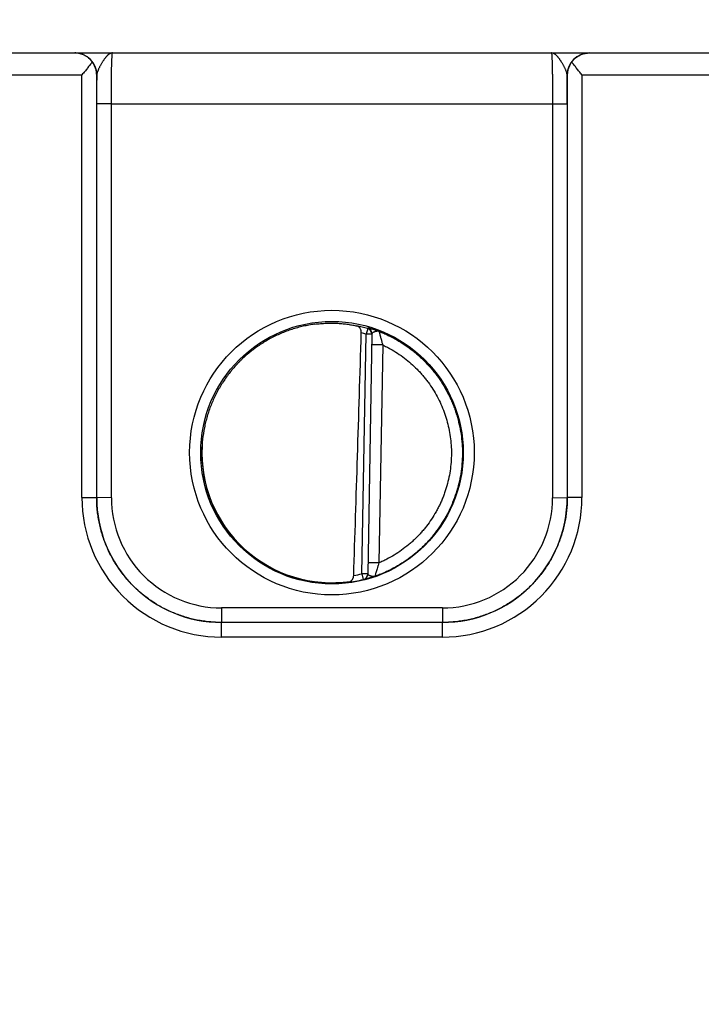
# Model space of a CAD drawing. Header units: inches. Extents: x 0 to 34, y 0 to 22.
# Tile 5 of 124: x 10.3 to 11.3, y 7.1 to 8.4. Entities that reach past the tile are written whole.
import ezdxf

# ---------------------------------------------------------------- set-up
doc = ezdxf.new("R2010")
doc.units = ezdxf.units.IN
doc.header["$LTSCALE"] = 1.87
doc.header["$MEASUREMENT"] = 0
doc.layers.get('0').update_dxf_attribs({"linetype": 'CONTINUOUS'})
doc.layers.add('DIMENSIONS', color=7, linetype='CONTINUOUS')
doc.styles.get("Standard").update_dxf_attribs({"font": 'txt', "width": 0.8})
doc.dimstyles.new('DIMSTYLE_1', dxfattribs={"dimtxt": 0.125, "dimasz": 0.18, "dimexe": 0.125, "dimexo": 0.0625, "dimgap": 0.09, "dimtad": 0, "dimtih": 1, "dimtoh": 1, "dimzin": 4, "dimdsep": 46, "dimtxsty": 'STANDARD', "dimblk": '_FILLED', "dimblk1": '_FILLED', "dimblk2": '_FILLED', "dimcen": 0.09, "dimadec": 0, "dimazin": 0, "dimtp": 0.01, "dimtm": 0.01, "dimtfac": 1, "dimtofl": 0, "dimtmove": 0, "dimatfit": 3, "dimldrblk": '_FILLED', "dimfxl": 1, "dimtolj": 1, "dimtzin": 4, "dimarcsym": 0})

# ---------------------------------------------------------------- blocks, each defined once
blk = doc.blocks.new('*D9')
at = {"layer": 'DIMENSIONS', "color": 2, "linetype": 'CONTINUOUS'}
blk.add_line((17.1008, 6.7715), (17.1008, 9.0855), dxfattribs=at)
at = {"layer": 'DIMENSIONS', "color": 2, "linetype": 'CONTINUOUS', "insert": (17.0383, 9.148), "char_height": 0.125, "width": 1.325, "attachment_point": 1, "rotation": 90, "line_spacing_factor": 0.9}
blk.add_mtext('10.74{\\Ftxt.shx;\\W1.000000;\\H0.125000; }[272.8]', dxfattribs=at)
blk = doc.blocks.new('_FILLED')
at = {"color": 0, "linetype": 'BYBLOCK'}
blk.add_solid([(0, 0), (-1, 0.1736), (-1, -0.1736)], dxfattribs=at)
blk = doc.blocks.new('*D10')
at = {"layer": 'DIMENSIONS', "color": 2, "linetype": 'CONTINUOUS'}
for p, q in [((17.4097, 8.8301), (17.4097, 9.0855)), ((17.2603, 8.6356), (17.4097, 8.8301)), ((17.2603, 7.1906), (17.2603, 8.6356))]:
    blk.add_line(p, q, dxfattribs=at)
at = {"layer": 'DIMENSIONS', "color": 2, "linetype": 'CONTINUOUS', "insert": (17.3472, 9.148), "char_height": 0.125, "width": 1.325, "attachment_point": 1, "rotation": 90, "line_spacing_factor": 0.9}
blk.add_mtext('10.90{\\Ftxt.shx;\\W1.000000;\\H0.125000; }[276.9]', dxfattribs=at)

msp = doc.modelspace()

# ---------------------------------------------------------------- linework, layer by layer
at = {"color": 7, "linetype": 'CONTINUOUS'}
for p, q in [((9.2621, 8.398), (17.0418, 8.398)), ((10.1702, 8.3682), (10.4195, 8.3682)), ((10.4195, 7.7929), (10.4195, 8.3682)), ((10.4395, 7.7928), (10.4395, 8.368)), ((10.4397, 8.368), (10.4395, 8.368)), ((11.0802, 8.368), (11.08, 8.368)), ((11.0802, 8.368), (11.0802, 7.7928)), ((11.1002, 8.3682), (11.1002, 7.7929)), ((11.1002, 8.3682), (11.3495, 8.3682)), ((10.4395, 7.7928), (10.4395, 8.3288)), ((10.4595, 8.3286), (10.4395, 8.3288)), ((10.4595, 7.7926), (10.4595, 8.3286)), ((10.4595, 8.3286), (11.0602, 8.3286)), ((11.0602, 8.3286), (11.0802, 8.3288)), ((11.0602, 8.3286), (11.0602, 7.7926)), ((11.0802, 8.3288), (11.0802, 7.7928)), ((10.8006, 7.689), (10.8063, 8.0153)), ((10.8085, 8.0229), (10.8063, 8.0153)), ((10.8142, 8.0152), (10.8063, 8.0153)), ((10.8085, 8.0234), (10.8085, 8.0229)), ((10.8142, 8.0157), (10.8085, 7.6887)), ((10.8289, 8.0005), (10.8139, 8.0008)), ((10.8289, 8.0005), (10.8237, 7.7038)), ((10.4195, 7.7929), (10.4395, 7.7928)), ((10.4595, 7.7926), (10.4395, 7.7928)), ((11.0602, 7.7926), (11.0802, 7.7928)), ((11.1002, 7.7929), (11.0802, 7.7928)), ((10.8237, 7.7038), (10.8087, 7.704)), ((10.8006, 7.689), (10.8025, 7.6813)), ((10.8085, 7.6888), (10.8006, 7.689)), ((10.8025, 7.6811), (10.8025, 7.6813)), ((10.6095, 7.6426), (10.6095, 7.6228)), ((10.9102, 7.6426), (10.6095, 7.6426)), ((10.9102, 7.6426), (10.9102, 7.6228)), ((10.6095, 7.603), (10.6095, 7.6228)), ((10.9102, 7.6228), (10.6095, 7.6228)), ((10.9102, 7.6228), (10.6095, 7.6228)), ((10.9102, 7.603), (10.9102, 7.6228)), ((10.9102, 7.603), (10.6095, 7.603))]:
    msp.add_line(p, q, dxfattribs=at)
for centre, radius in [((10.7598, 7.854), 0.1937), ((10.7598, 7.8539), 0.1787)]:
    msp.add_circle(centre, radius, dxfattribs=at)
for centre, radius, start, end in [((10.4097, 8.368), 0.03, 0.0037, 89.8584), ((11.11, 8.368), 0.03, 90.1416, 179.9963), ((14.9771, 8.3301), 4.5377, 179.5222, 180.0174), ((6.4002, 8.3296), 4.68, 359.9898, 0.47), ((10.7596, 7.8518), 0.1779, 74.0687, 78.9234), ((10.7597, 7.852), 0.1699, 74.0681, 76.3603), ((10.8063, 8.0158), 0.00787, 359.0074, 74.1117), ((10.8063, 8.0153), 0.00787, 3.1604, 74.0856), ((10.8063, 8.0153), 0.00787, 359.0008, 2.8694), ((10.8063, 8.0153), 0.00787, 2.8698, 3.1529), ((10.6094, 7.7929), 0.19, 179.9978, 270.0047), ((10.6095, 7.7928), 0.17, 179.9996, 270.0028), ((10.6095, 7.7926), 0.15, 179.9978, 270.0047), ((10.9102, 7.7929), 0.19, 269.9953, 0.0022), ((10.9102, 7.7928), 0.17, 269.9972, 0.0005), ((10.9102, 7.7926), 0.15, 269.9953, 0.0022), ((10.7596, 7.8542), 0.1781, 277.0014, 283.9435), ((10.7596, 7.8542), 0.1702, 280.096, 283.9432), ((10.8006, 7.689), 0.00787, 283.9412, 358.9998), ((10.8006, 7.6888), 0.00787, 283.914, 358.9991)]:
    msp.add_arc(centre, radius, start, end, dxfattribs=at)
for centre, major_axis, ratio, start_param, end_param in [((10.7815, 10.6113), (-0.078, -4.4688), 0.01745, 0.857621, 0.951729), ((10.7598, 7.854), (0, 0.1771), 1, 1.51996, 3.2839)]:
    msp.add_ellipse(centre, major_axis=major_axis, ratio=ratio, start_param=start_param, end_param=end_param, dxfattribs=at)
for points, knots in [([(10.4334, 8.3857), (10.433, 8.3863), (10.4323, 8.3873), (10.431, 8.3887), (10.4297, 8.39), (10.4279, 8.3916), (10.4255, 8.3934), (10.423, 8.3948), (10.4209, 8.3957), (10.4193, 8.3963), (10.4178, 8.3968), (10.4162, 8.3973), (10.4146, 8.3976), (10.413, 8.3978), (10.4113, 8.398), (10.4103, 8.398), (10.4097, 8.398)], [0, 0, 0, 0, 0.070576, 0.139538, 0.206998, 0.273072, 0.401497, 0.525839, 0.586793, 0.647065, 0.706758, 0.765974, 0.824812, 0.883367, 0.941733, 1, 1, 1, 1]), ([(10.4611, 8.398), (10.4608, 8.398), (10.4603, 8.398), (10.4596, 8.3978), (10.4588, 8.3976), (10.4581, 8.3973), (10.4573, 8.397), (10.4567, 8.3966), (10.4562, 8.3963), (10.4557, 8.3959), (10.4551, 8.3954), (10.4543, 8.3948), (10.4536, 8.394), (10.4528, 8.3932), (10.4522, 8.3925), (10.4517, 8.3919), (10.4512, 8.3913), (10.4506, 8.3905), (10.4498, 8.3894), (10.449, 8.3883), (10.4483, 8.3872), (10.4475, 8.386), (10.4468, 8.3848), (10.446, 8.3836), (10.4453, 8.3823), (10.4446, 8.381), (10.4439, 8.3797), (10.4432, 8.3783), (10.4425, 8.377), (10.4419, 8.3757), (10.4414, 8.3745), (10.4411, 8.3737), (10.4407, 8.3728), (10.4404, 8.3719), (10.4402, 8.3711), (10.44, 8.3702), (10.4398, 8.3692), (10.4397, 8.3684), (10.4397, 8.368)], [0, 0, 0, 0, 0.019202, 0.038668, 0.058579, 0.079119, 0.100521, 0.122926, 0.134532, 0.146415, 0.171061, 0.196969, 0.22416, 0.252628, 0.282366, 0.297709, 0.313363, 0.345575, 0.378939, 0.413385, 0.448833, 0.485179, 0.522312, 0.560109, 0.598436, 0.637129, 0.676018, 0.714923, 0.753633, 0.791924, 0.829574, 0.848076, 0.86632, 0.901931, 0.919238, 0.936173, 0.96888, 1, 1, 1, 1]), ([(10.4595, 8.3286), (10.4595, 8.3309), (10.4595, 8.3354), (10.4595, 8.3421), (10.4596, 8.3487), (10.4596, 8.3551), (10.4597, 8.3612), (10.4598, 8.3671), (10.4598, 8.3725), (10.4599, 8.3775), (10.46, 8.3814), (10.4601, 8.3843), (10.4602, 8.3863), (10.4602, 8.3881), (10.4603, 8.3898), (10.4604, 8.3913), (10.4605, 8.3927), (10.4605, 8.3939), (10.4606, 8.3948), (10.4606, 8.3955), (10.4607, 8.3959), (10.4607, 8.3963), (10.4607, 8.3966), (10.4608, 8.397), (10.4608, 8.3972), (10.4609, 8.3975), (10.4609, 8.3976), (10.4609, 8.3977), (10.4609, 8.3978), (10.461, 8.3979), (10.461, 8.3979), (10.461, 8.3979), (10.461, 8.398), (10.461, 8.398), (10.461, 8.398), (10.461, 8.398), (10.4611, 8.398)], [0, 0, 0, 0, 0.098183, 0.195347, 0.290566, 0.382934, 0.471571, 0.555634, 0.634322, 0.706888, 0.772641, 0.802765, 0.830958, 0.857152, 0.881286, 0.903303, 0.923151, 0.940784, 0.956161, 0.962992, 0.969247, 0.974923, 0.980015, 0.984524, 0.988446, 0.991782, 0.994532, 0.995688, 0.996701, 0.99757, 0.998299, 0.998891, 0.999357, 0.999547, 0.999714, 1, 1, 1, 1]), ([(11.0586, 8.398), (11.0586, 8.398), (11.0586, 8.398), (11.0587, 8.398), (11.0587, 8.398), (11.0587, 8.398), (11.0587, 8.3979), (11.0587, 8.3979), (11.0587, 8.3979), (11.0587, 8.3978), (11.0588, 8.3977), (11.0588, 8.3976), (11.0588, 8.3975), (11.0589, 8.3972), (11.0589, 8.397), (11.0589, 8.3966), (11.059, 8.3963), (11.059, 8.3957), (11.0591, 8.395), (11.0592, 8.3939), (11.0592, 8.3927), (11.0593, 8.3913), (11.0594, 8.3898), (11.0594, 8.3881), (11.0595, 8.3863), (11.0596, 8.3843), (11.0596, 8.3814), (11.0597, 8.3775), (11.0598, 8.3725), (11.0599, 8.3671), (11.06, 8.3612), (11.0601, 8.3551), (11.0601, 8.3487), (11.0602, 8.3421), (11.0602, 8.3354), (11.0602, 8.3309), (11.0602, 8.3286)], [0, 0, 0, 0, 0.000137, 0.000281, 0.000441, 0.000624, 0.001078, 0.001665, 0.002393, 0.003264, 0.004277, 0.005434, 0.008184, 0.01152, 0.015442, 0.019951, 0.025044, 0.03072, 0.043807, 0.059184, 0.076817, 0.096666, 0.118684, 0.142818, 0.169014, 0.197207, 0.227333, 0.293088, 0.365656, 0.444347, 0.528413, 0.617053, 0.709424, 0.804647, 0.901814, 1, 1, 1, 1]), ([(11.08, 8.368), (11.08, 8.3684), (11.0799, 8.3692), (11.0797, 8.3702), (11.0795, 8.3711), (11.0792, 8.3719), (11.0789, 8.3728), (11.0786, 8.3737), (11.0783, 8.3745), (11.0778, 8.3757), (11.0772, 8.377), (11.0765, 8.3783), (11.0758, 8.3797), (11.0751, 8.381), (11.0744, 8.3823), (11.0736, 8.3836), (11.0729, 8.3848), (11.0721, 8.386), (11.0714, 8.3872), (11.0706, 8.3883), (11.0699, 8.3894), (11.0691, 8.3905), (11.0685, 8.3913), (11.068, 8.3919), (11.0675, 8.3925), (11.0668, 8.3932), (11.0661, 8.394), (11.0653, 8.3948), (11.0646, 8.3954), (11.0638, 8.396), (11.0631, 8.3965), (11.0624, 8.397), (11.0616, 8.3973), (11.0609, 8.3976), (11.0601, 8.3978), (11.0594, 8.398), (11.0589, 8.398), (11.0586, 8.398)], [0, 0, 0, 0, 0.031118, 0.063822, 0.080757, 0.098062, 0.13367, 0.151913, 0.170413, 0.20806, 0.246348, 0.285056, 0.323959, 0.362845, 0.401536, 0.439861, 0.477658, 0.51479, 0.551136, 0.586584, 0.621031, 0.654396, 0.68661, 0.702265, 0.717608, 0.747349, 0.77582, 0.803015, 0.828926, 0.853575, 0.877064, 0.899472, 0.92088, 0.941425, 0.961336, 0.980803, 1, 1, 1, 1]), ([(11.0863, 8.3857), (11.0866, 8.3863), (11.0874, 8.3873), (11.0891, 8.3892), (11.0913, 8.3913), (11.0942, 8.3934), (11.0972, 8.3951), (11.0999, 8.3962), (11.102, 8.3969), (11.1036, 8.3973), (11.1052, 8.3976), (11.1068, 8.3978), (11.1084, 8.398), (11.1095, 8.398), (11.11, 8.398)], [0, 0, 0, 0, 0.070595, 0.139571, 0.273057, 0.401489, 0.525834, 0.647012, 0.706708, 0.765928, 0.824772, 0.883336, 0.941714, 1, 1, 1, 1]), ([(10.4334, 8.3857), (10.4329, 8.385), (10.4319, 8.3837), (10.4302, 8.3815), (10.4285, 8.3794), (10.4268, 8.3772), (10.425, 8.375), (10.4226, 8.372), (10.4207, 8.3698), (10.4195, 8.3682)], [0, 0, 0, 0, 0.11509, 0.234511, 0.357363, 0.482891, 0.610453, 0.739488, 1, 1, 1, 1]), ([(10.4395, 8.368), (10.4395, 8.3688), (10.4394, 8.3703), (10.4391, 8.3726), (10.4386, 8.3749), (10.438, 8.3771), (10.4371, 8.3793), (10.4361, 8.3815), (10.4349, 8.3837), (10.4339, 8.3851), (10.4334, 8.3857)], [0, 0, 0, 0, 0.120429, 0.24137, 0.363207, 0.486333, 0.611153, 0.738084, 0.867555, 1, 1, 1, 1]), ([(11.0863, 8.3857), (11.0857, 8.3851), (11.0848, 8.3837), (11.0836, 8.3815), (11.0826, 8.3793), (11.0817, 8.3771), (11.0811, 8.3749), (11.0806, 8.3726), (11.0803, 8.3703), (11.0802, 8.3688), (11.0802, 8.368)], [0, 0, 0, 0, 0.132445, 0.261916, 0.388847, 0.513667, 0.636793, 0.75863, 0.879571, 1, 1, 1, 1]), ([(11.1002, 8.3682), (11.099, 8.3698), (11.0971, 8.372), (11.0947, 8.375), (11.0929, 8.3772), (11.0912, 8.3794), (11.0895, 8.3815), (11.0878, 8.3837), (11.0868, 8.385), (11.0863, 8.3857)], [0, 0, 0, 0, 0.260512, 0.389547, 0.517109, 0.642637, 0.765489, 0.88491, 1, 1, 1, 1]), ([(10.7364, 8.0288), (10.7338, 8.0285), (10.7285, 8.0276), (10.7207, 8.026), (10.7129, 8.0241), (10.7053, 8.0218), (10.6977, 8.0192), (10.6903, 8.0162), (10.683, 8.0129), (10.6735, 8.0081), (10.6621, 8.0012), (10.6513, 7.9934), (10.6431, 7.9865), (10.6382, 7.982), (10.6344, 7.9783), (10.6306, 7.9745), (10.6262, 7.9696), (10.6211, 7.9634), (10.6162, 7.957), (10.6117, 7.9504), (10.6075, 7.9437), (10.6035, 7.9367), (10.5999, 7.9296), (10.5966, 7.9223), (10.5937, 7.9148), (10.5911, 7.9073), (10.5888, 7.8996), (10.5869, 7.8918), (10.5848, 7.8814), (10.5831, 7.8682), (10.5826, 7.8575), (10.5827, 7.8522)], [0, 0, 0, 0, 0.031254, 0.062509, 0.093763, 0.125017, 0.156271, 0.187525, 0.218779, 0.250032, 0.312523, 0.375013, 0.406266, 0.437518, 0.453145, 0.468772, 0.500024, 0.531276, 0.562527, 0.593778, 0.62503, 0.656281, 0.687531, 0.718782, 0.750032, 0.781282, 0.812533, 0.843783, 0.875033, 0.937517, 1, 1, 1, 1]), ([(10.7364, 8.0288), (10.7391, 8.0292), (10.7444, 8.0297), (10.7524, 8.0302), (10.7602, 8.0303), (10.7677, 8.0301), (10.7749, 8.0295), (10.7817, 8.0287), (10.7879, 8.0276), (10.7919, 8.0268), (10.7938, 8.0264)], [0, 0, 0, 0, 0.140151, 0.278822, 0.414485, 0.545659, 0.670975, 0.789193, 0.899204, 1, 1, 1, 1]), ([(10.7997, 8.017), (10.7997, 8.0174), (10.7997, 8.018), (10.7996, 8.0189), (10.7995, 8.0197), (10.7993, 8.0206), (10.7991, 8.0214), (10.7987, 8.0223), (10.7982, 8.0232), (10.7976, 8.024), (10.7971, 8.0245), (10.7966, 8.025), (10.7961, 8.0254), (10.7956, 8.0257), (10.795, 8.026), (10.7944, 8.0262), (10.794, 8.0264), (10.7938, 8.0264)], [0, 0, 0, 0, 0.0763, 0.151748, 0.225662, 0.297552, 0.367108, 0.434175, 0.560751, 0.620619, 0.678458, 0.734548, 0.789201, 0.842745, 0.895512, 0.947828, 1, 1, 1, 1]), ([(10.8241, 8.0189), (10.8235, 8.0191), (10.8224, 8.0195), (10.8209, 8.02), (10.8194, 8.0206), (10.8179, 8.021), (10.8165, 8.0215), (10.8152, 8.0218), (10.814, 8.0222), (10.8129, 8.0225), (10.8119, 8.0228), (10.8112, 8.0229), (10.8106, 8.0231), (10.8103, 8.0232), (10.8099, 8.0232), (10.8096, 8.0233), (10.8094, 8.0233), (10.8091, 8.0234), (10.809, 8.0234), (10.8088, 8.0234), (10.8088, 8.0234), (10.8087, 8.0234), (10.8086, 8.0234), (10.8086, 8.0235), (10.8085, 8.0234), (10.8085, 8.0234), (10.8085, 8.0234), (10.8085, 8.0234), (10.8085, 8.0234), (10.8085, 8.0234), (10.8085, 8.0234), (10.8085, 8.0234)], [0, 0, 0, 0, 0.106468, 0.209211, 0.307686, 0.401401, 0.489889, 0.572718, 0.649438, 0.719632, 0.782872, 0.838751, 0.863801, 0.886859, 0.90788, 0.926818, 0.943627, 0.958269, 0.970712, 0.976098, 0.980923, 0.985184, 0.988879, 0.992012, 0.994585, 0.996609, 0.998113, 0.99869, 0.999173, 0.999594, 1, 1, 1, 1]), ([(10.8241, 8.0189), (10.8239, 8.0189), (10.8237, 8.019), (10.8233, 8.0191), (10.8229, 8.0192), (10.8225, 8.0192), (10.8221, 8.0192), (10.8217, 8.0192), (10.8212, 8.0192), (10.8208, 8.0191), (10.8204, 8.019), (10.82, 8.019), (10.8196, 8.0189), (10.8192, 8.0188), (10.8188, 8.0187), (10.8184, 8.0186), (10.818, 8.0184), (10.8175, 8.0183), (10.8169, 8.018), (10.8164, 8.0178), (10.816, 8.0176), (10.8157, 8.0174), (10.8154, 8.0173), (10.8152, 8.0171), (10.815, 8.017), (10.8148, 8.0168), (10.8146, 8.0166), (10.8144, 8.0164), (10.8143, 8.0163), (10.8142, 8.0161), (10.8142, 8.0159), (10.8142, 8.0158), (10.8142, 8.0157)], [0, 0, 0, 0, 0.036578, 0.07294, 0.109196, 0.145629, 0.182291, 0.219141, 0.256253, 0.293665, 0.331282, 0.368982, 0.40664, 0.44416, 0.481462, 0.518402, 0.554812, 0.590564, 0.659608, 0.724525, 0.75515, 0.784415, 0.812238, 0.838551, 0.863309, 0.886507, 0.908183, 0.928428, 0.947415, 0.965414, 0.982792, 1, 1, 1, 1]), ([(10.8241, 8.0189), (10.8241, 8.0189), (10.8241, 8.0189), (10.8241, 8.0188), (10.8241, 8.0187), (10.8241, 8.0186), (10.8242, 8.0183), (10.8243, 8.0179), (10.8244, 8.0174), (10.8245, 8.0169), (10.8247, 8.0163), (10.8248, 8.0156), (10.825, 8.0151), (10.8251, 8.0145), (10.8252, 8.0139), (10.8254, 8.0133), (10.8256, 8.0124), (10.8259, 8.0112), (10.8264, 8.0093), (10.827, 8.0073), (10.8275, 8.0053), (10.8281, 8.0032), (10.8286, 8.0016), (10.8289, 8.0005)], [0, 0, 0, 0, 0.002792, 0.005276, 0.008477, 0.017001, 0.0283, 0.058873, 0.077935, 0.099348, 0.148711, 0.176381, 0.205861, 0.23701, 0.269695, 0.303786, 0.339156, 0.413265, 0.491139, 0.655154, 0.740016, 0.826067, 1, 1, 1, 1]), ([(10.8241, 8.0189), (10.8261, 8.0181), (10.8303, 8.0164), (10.8384, 8.0127), (10.8483, 8.0075), (10.8596, 8.0004), (10.8686, 7.9938), (10.8755, 7.9882), (10.8805, 7.9837), (10.8853, 7.9791), (10.8899, 7.9743), (10.8944, 7.9693), (10.9001, 7.9624), (10.9067, 7.9535), (10.9138, 7.9421), (10.919, 7.9323), (10.9227, 7.9241), (10.9253, 7.918), (10.9276, 7.9117), (10.9304, 7.9032), (10.9332, 7.8924), (10.9357, 7.8793), (10.9372, 7.866), (10.9375, 7.8571), (10.9374, 7.8526)], [0, 0, 0, 0, 0.031253, 0.062507, 0.125003, 0.187499, 0.249995, 0.281248, 0.312501, 0.343755, 0.375008, 0.406262, 0.437515, 0.500011, 0.562507, 0.625003, 0.656256, 0.68751, 0.718763, 0.750017, 0.812513, 0.875008, 0.937504, 1, 1, 1, 1]), ([(10.8289, 8.0005), (10.8307, 7.9997), (10.8341, 7.998), (10.8409, 7.9944), (10.8491, 7.9894), (10.8586, 7.9827), (10.8675, 7.9754), (10.8745, 7.9688), (10.8798, 7.9632), (10.8836, 7.9588), (10.8873, 7.9544), (10.8919, 7.9483), (10.8974, 7.9403), (10.9032, 7.9303), (10.9083, 7.92), (10.9127, 7.9093), (10.9162, 7.8983), (10.919, 7.8871), (10.921, 7.8757), (10.9222, 7.8642), (10.9225, 7.8565), (10.9224, 7.8527)], [0, 0, 0, 0, 0.031254, 0.062508, 0.125006, 0.187505, 0.250003, 0.312501, 0.343755, 0.375009, 0.406263, 0.437517, 0.500015, 0.562513, 0.625011, 0.687509, 0.750007, 0.812506, 0.875004, 0.937502, 1, 1, 1, 1]), ([(10.5827, 7.8522), (10.5827, 7.847), (10.5832, 7.8367), (10.585, 7.8239), (10.587, 7.8138), (10.5889, 7.8063), (10.5911, 7.7989), (10.5937, 7.7916), (10.5965, 7.7844), (10.5997, 7.7773), (10.6031, 7.7704), (10.6082, 7.7613), (10.6152, 7.7505), (10.6231, 7.7403), (10.6299, 7.7326), (10.6371, 7.7252), (10.6467, 7.7165), (10.659, 7.7072), (10.67, 7.7003), (10.6791, 7.6954), (10.686, 7.692), (10.6931, 7.6889), (10.7004, 7.6862), (10.7077, 7.6837), (10.7152, 7.6816), (10.7227, 7.6798), (10.7278, 7.6789), (10.7303, 7.6784)], [0, 0, 0, 0, 0.062487, 0.124975, 0.156226, 0.187478, 0.218729, 0.249981, 0.281233, 0.312485, 0.343737, 0.374989, 0.437479, 0.49997, 0.531224, 0.562477, 0.624969, 0.687463, 0.749957, 0.781212, 0.812467, 0.843722, 0.874978, 0.906233, 0.937489, 0.968744, 1, 1, 1, 1]), ([(10.9374, 7.8526), (10.9374, 7.848), (10.937, 7.8389), (10.9354, 7.8253), (10.9327, 7.8119), (10.929, 7.7987), (10.9251, 7.788), (10.9215, 7.7797), (10.9176, 7.7715), (10.912, 7.7615), (10.9045, 7.75), (10.8976, 7.741), (10.8916, 7.7341), (10.8869, 7.7292), (10.882, 7.7244), (10.8753, 7.7182), (10.8664, 7.711), (10.8552, 7.7033), (10.8453, 7.6975), (10.8372, 7.6934), (10.831, 7.6905), (10.8247, 7.6879), (10.8204, 7.6863), (10.8182, 7.6856)], [0, 0, 0, 0, 0.062496, 0.124993, 0.187489, 0.249986, 0.312482, 0.343736, 0.37499, 0.437486, 0.499983, 0.562479, 0.593733, 0.624987, 0.656241, 0.687495, 0.749991, 0.812488, 0.874984, 0.906238, 0.937492, 0.968746, 1, 1, 1, 1]), ([(10.9224, 7.8527), (10.9224, 7.8487), (10.9221, 7.8408), (10.9208, 7.8291), (10.9186, 7.8175), (10.9161, 7.8079), (10.9136, 7.8004), (10.9116, 7.7949), (10.9094, 7.7894), (10.907, 7.784), (10.9044, 7.7787), (10.9006, 7.7718), (10.8955, 7.7634), (10.8897, 7.7554), (10.8848, 7.7492), (10.8809, 7.7447), (10.8769, 7.7404), (10.8727, 7.7362), (10.8684, 7.7322), (10.8624, 7.7271), (10.8546, 7.721), (10.8448, 7.7145), (10.8362, 7.7097), (10.8291, 7.7062), (10.8255, 7.7046), (10.8237, 7.7038)], [0, 0, 0, 0, 0.062495, 0.124991, 0.187486, 0.249982, 0.281235, 0.312488, 0.343741, 0.374993, 0.406246, 0.437499, 0.499995, 0.56249, 0.593743, 0.624996, 0.656249, 0.687502, 0.718755, 0.750008, 0.812503, 0.874999, 0.937494, 0.968747, 1, 1, 1, 1]), ([(10.4395, 7.7928), (10.4395, 7.7928), (10.4395, 7.7928), (10.4395, 7.7928), (10.4395, 7.7928), (10.4395, 7.7928), (10.4395, 7.7928)], [0, 0, 0, 0, 0.269655, 0.534118, 0.768603, 1, 1, 1, 1]), ([(10.6095, 7.6228), (10.6067, 7.6228), (10.6011, 7.6229), (10.5928, 7.6236), (10.5845, 7.6246), (10.5763, 7.626), (10.5681, 7.6278), (10.5601, 7.6301), (10.5522, 7.6327), (10.5444, 7.6357), (10.5368, 7.6391), (10.5293, 7.6428), (10.522, 7.6469), (10.515, 7.6514), (10.5082, 7.6562), (10.5016, 7.6613), (10.4953, 7.6668), (10.4892, 7.6725), (10.4835, 7.6786), (10.478, 7.6849), (10.4729, 7.6915), (10.4681, 7.6983), (10.4636, 7.7054), (10.4595, 7.7126), (10.4557, 7.7201), (10.4524, 7.7277), (10.4494, 7.7355), (10.4467, 7.7434), (10.4445, 7.7515), (10.4427, 7.7596), (10.4413, 7.7678), (10.4402, 7.7761), (10.4396, 7.7844), (10.4395, 7.79), (10.4395, 7.7928)], [0, 0, 0, 0, 0.031251, 0.062501, 0.093752, 0.125003, 0.156254, 0.187504, 0.218755, 0.250006, 0.281256, 0.312507, 0.343757, 0.375008, 0.406258, 0.437509, 0.468759, 0.500009, 0.531259, 0.562509, 0.593759, 0.625009, 0.656258, 0.687508, 0.718758, 0.750007, 0.781256, 0.812506, 0.843755, 0.875004, 0.906253, 0.937502, 0.968751, 1, 1, 1, 1]), ([(11.0802, 7.7928), (11.0802, 7.79), (11.0801, 7.7844), (11.0794, 7.7761), (11.0784, 7.7678), (11.077, 7.7596), (11.0752, 7.7515), (11.0729, 7.7434), (11.0703, 7.7355), (11.0673, 7.7277), (11.0639, 7.7201), (11.0602, 7.7126), (11.0561, 7.7054), (11.0516, 7.6983), (11.0468, 7.6915), (11.0417, 7.6849), (11.0362, 7.6786), (11.0305, 7.6725), (11.0244, 7.6668), (11.0181, 7.6613), (11.0115, 7.6562), (11.0047, 7.6514), (10.9976, 7.6469), (10.9904, 7.6428), (10.9829, 7.6391), (10.9753, 7.6357), (10.9675, 7.6327), (10.9596, 7.6301), (10.9515, 7.6278), (10.9434, 7.626), (10.9352, 7.6246), (10.9269, 7.6236), (10.9186, 7.6229), (10.913, 7.6228), (10.9102, 7.6228)], [0, 0, 0, 0, 0.031249, 0.062498, 0.093747, 0.124996, 0.156245, 0.187494, 0.218744, 0.249993, 0.281242, 0.312492, 0.343742, 0.374991, 0.406241, 0.437491, 0.468741, 0.499991, 0.531241, 0.562492, 0.593742, 0.624992, 0.656243, 0.687493, 0.718744, 0.749994, 0.781245, 0.812496, 0.843746, 0.874997, 0.906248, 0.937499, 0.968749, 1, 1, 1, 1]), ([(11.0802, 7.7928), (11.0802, 7.7928), (11.0802, 7.7928), (11.0802, 7.7928), (11.0802, 7.7928), (11.0802, 7.7928), (11.0802, 7.7928)], [0, 0, 0, 0, 0.271683, 0.53741, 0.77028, 1, 1, 1, 1]), ([(10.8237, 7.7038), (10.8234, 7.7027), (10.8229, 7.7011), (10.8222, 7.699), (10.8215, 7.697), (10.8208, 7.6946), (10.82, 7.6918), (10.8193, 7.6894), (10.8188, 7.6877), (10.8185, 7.6866), (10.8184, 7.6861), (10.8183, 7.6858), (10.8183, 7.6856), (10.8182, 7.6856)], [0, 0, 0, 0, 0.175498, 0.262304, 0.347884, 0.513153, 0.665994, 0.799519, 0.905358, 0.945087, 0.97462, 0.993112, 1, 1, 1, 1]), ([(10.7813, 7.6774), (10.7818, 7.6775), (10.7825, 7.6776), (10.7835, 7.678), (10.7842, 7.6782), (10.7848, 7.6786), (10.7855, 7.679), (10.7861, 7.6795), (10.7867, 7.68), (10.7872, 7.6807), (10.7877, 7.6813), (10.7882, 7.6821), (10.7886, 7.6829), (10.7889, 7.6837), (10.7893, 7.685), (10.7894, 7.6859), (10.7894, 7.6866)], [0, 0, 0, 0, 0.112026, 0.168031, 0.22427, 0.280975, 0.3384, 0.396816, 0.456504, 0.517737, 0.580768, 0.645802, 0.712967, 0.782269, 0.853544, 1, 1, 1, 1]), ([(10.8182, 7.6856), (10.8177, 7.6854), (10.8169, 7.6851), (10.8158, 7.6848), (10.8147, 7.6844), (10.8135, 7.684), (10.812, 7.6836), (10.8106, 7.6832), (10.8093, 7.6828), (10.8081, 7.6825), (10.807, 7.6822), (10.8061, 7.682), (10.8055, 7.6818), (10.8051, 7.6817), (10.8047, 7.6816), (10.8043, 7.6815), (10.804, 7.6814), (10.8037, 7.6814), (10.8034, 7.6813), (10.8032, 7.6813), (10.803, 7.6812), (10.8028, 7.6812), (10.8027, 7.6812), (10.8027, 7.6812), (10.8026, 7.6812), (10.8026, 7.6811), (10.8025, 7.6811), (10.8025, 7.6811), (10.8025, 7.6811), (10.8025, 7.6811), (10.8025, 7.6811), (10.8025, 7.6811), (10.8025, 7.6811), (10.8025, 7.6811), (10.8025, 7.6811), (10.8025, 7.6811), (10.8025, 7.6811)], [0, 0, 0, 0, 0.106156, 0.15792, 0.208694, 0.307022, 0.400653, 0.489108, 0.571943, 0.64872, 0.719017, 0.782399, 0.811368, 0.838451, 0.863599, 0.886764, 0.9079, 0.926955, 0.943887, 0.958655, 0.971218, 0.981539, 0.985848, 0.989585, 0.992747, 0.995332, 0.996407, 0.997338, 0.998124, 0.998765, 0.999264, 0.999461, 0.999624, 0.999754, 0.999855, 1, 1, 1, 1]), ([(10.8182, 7.6856), (10.8181, 7.6855), (10.8179, 7.6855), (10.8175, 7.6854), (10.8171, 7.6853), (10.8166, 7.6853), (10.8162, 7.6853), (10.8158, 7.6853), (10.8154, 7.6853), (10.8149, 7.6854), (10.8143, 7.6855), (10.8138, 7.6856), (10.8134, 7.6857), (10.813, 7.6858), (10.8126, 7.6859), (10.8122, 7.6861), (10.8119, 7.6862), (10.8115, 7.6863), (10.811, 7.6865), (10.8106, 7.6867), (10.8102, 7.6869), (10.8099, 7.687), (10.8097, 7.6872), (10.8094, 7.6873), (10.8092, 7.6875), (10.809, 7.6876), (10.8088, 7.6878), (10.8087, 7.688), (10.8086, 7.6881), (10.8085, 7.6883), (10.8085, 7.6885), (10.8085, 7.6886), (10.8085, 7.6887)], [0, 0, 0, 0, 0.037313, 0.074556, 0.111493, 0.148556, 0.185814, 0.223174, 0.260735, 0.298568, 0.374593, 0.41257, 0.450395, 0.48797, 0.52515, 0.561763, 0.597684, 0.632794, 0.666956, 0.731892, 0.762436, 0.79155, 0.819142, 0.845136, 0.869476, 0.89215, 0.913183, 0.932653, 0.950731, 0.967706, 0.98396, 1, 1, 1, 1]), ([(10.7813, 7.6774), (10.7775, 7.6769), (10.7717, 7.6764), (10.7638, 7.676), (10.7574, 7.676), (10.7508, 7.6762), (10.7417, 7.6768), (10.7349, 7.6777), (10.7303, 7.6784)], [0, 0, 0, 0, 0.22139, 0.341572, 0.466911, 0.596457, 0.729199, 1, 1, 1, 1]), ([(10.6095, 7.6228), (10.6095, 7.6228), (10.6095, 7.6228), (10.6095, 7.6228), (10.6095, 7.6228), (10.6095, 7.6228)], [0, 0, 0, 0, 0.576273, 0.792735, 1, 1, 1, 1]), ([(10.9102, 7.6228), (10.9102, 7.6228), (10.9102, 7.6228), (10.9102, 7.6228), (10.9102, 7.6228), (10.9102, 7.6228)], [0, 0, 0, 0, 0.569489, 0.789064, 1, 1, 1, 1])]:
    msp.add_open_spline(points, degree=3, knots=knots, dxfattribs=at)

# ---------------------------------------------------------------- dimensions: what is measured, and where the dimension line sits
at = {"layer": 'DIMENSIONS', "color": 2, "linetype": 'CONTINUOUS'}
for feature_location, offset, dtype, origin, picture, middle in [((17.1008, 6.7715), (0, 2.314), 1, (6.3607, 6.709), '*D9', (17.1008, 9.8105)), ((17.2603, 7.1906), (0.1494, 1.8949), 0, (6.3607, 7.1281), '*D10', (17.4097, 9.8105))]:
    dim = msp.add_ordinate_dim(feature_location=feature_location, offset=offset, dtype=dtype, origin=origin, dimstyle='DIMSTYLE_1', override={"dimtad": 1, "dimtih": 0, "dimtoh": 0}, dxfattribs=at)
    dim.commit()
    dim.dimension.update_dxf_attribs({"geometry": picture, "text_midpoint": middle})

doc.saveas('drawing.dxf')
